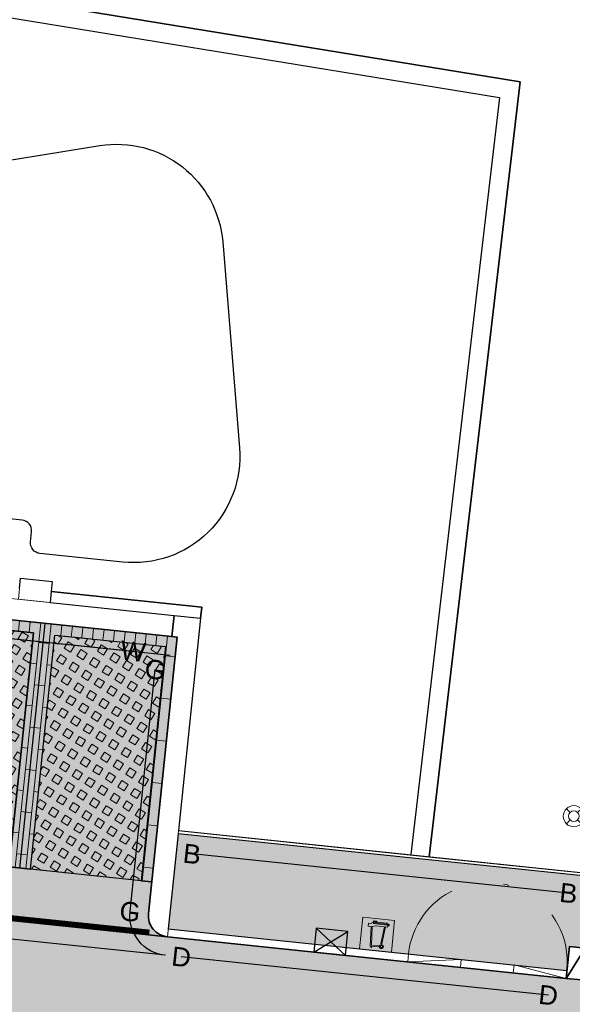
# Model space of a CAD drawing. Header units: metres. Extents: x 131295 to 132236, y 397710 to 398702.
# Tile 6 of 127: x 131395 to 131406, y 397790 to 397809. Entities that reach past the tile are written whole.
import ezdxf
from ezdxf.enums import TextEntityAlignment as Align

# ---------------------------------------------------------------- set-up
doc = ezdxf.new("R2010")
doc.units = ezdxf.units.M
for name, pattern in [('AL-BANDVERLAGING', [5, 1.5, -1, 0, -1, 1.5]), ('AL-MATERIAALS', [2, 1, -1]), ('MA-1-3', [4, 1, -3])]:
    doc.linetypes.add(name, pattern=pattern)
for name, color, linetype, lineweight, true_color in [('N-GR-arcering gras', 7, 'Continuous', 5, 0xecffb3), ("N-VH-arcering 'MAT' kleur 1 (heiderood)", 7, 'Continuous', 18, 0xd98c8c), ("N-VH-arcering 'MAT' kleur 5 (roodbruin)", 7, 'Continuous', 18, 0xc5a6a0)]:
    doc.layers.add(name, color=color, linetype=linetype, lineweight=lineweight, true_color=true_color)
for name, color, linetype, lineweight in [('N-IE-markering 1 - 3 streep 0.10', 255, 'MA-1-3', 18), ('N-IE-verkeersbordpaal @ 0.2', 190, 'Continuous', 18), ('N-KO-bandverlaging', 1, 'AL-BANDVERLAGING', 18), ('N-KO-inritband 600x300x200 mm', 110, 'Continuous', 35), ('N-KO-opsluitband 60x200mm', 2, 'Continuous', 25), ('N-KO-opsluitband achterkant', 8, 'Continuous', 5), ('N-KO-tekst banden', 1, 'Continuous', 18), ('N-KO-trottoirband 130-150x250mm', 3, 'Continuous', 35), ('N-KO-trottoirband 380-400x250mm', 3, 'Continuous', 35), ('N-KO-trottoirband achterkant', 8, 'Continuous', 5), ('N-KO-verloopband', 1, 'Continuous', 18), ('N-KO-wadiband 400x350mm', 6, 'Continuous', 35), ('N-KO-wadiband achterkant', 8, 'Continuous', 5), ('N-RI-trottoirkolk', 7, 'Continuous', 25), ("N-VH-arcering 'MAT' grijs 254", 254, 'Continuous', 18), ('N-VH-arcering betontegels blokverband', 8, 'Continuous', 5), ('N-VH-arcering betontegels halfsteensverband', 8, 'Continuous', 5), ('N-VH-arcering grasbetontegels', 8, 'Continuous', 5), ('N-VH-arcering SBS WF halfsteensverband', 8, 'Continuous', 5), ('N-VH-betontegel 600x400x80 mm', 8, 'Continuous', 5), ('X-AL-materiaalscheiding', 1, 'AL-MATERIAALS', 18)]:
    doc.layers.add(name, color=color, linetype=linetype, lineweight=lineweight)
for name, color, linetype, plot in [('X-AL-contourlijnen', 30, 'Continuous', False), ('X-AL-hulplijn bandenlijnnummers', 30, 'Continuous', False), ('X-AL-hulplijn hoogtetekst', 190, 'Continuous', False), ('X-AL-hulplijn maatvoering', 30, 'Continuous', False)]:
    doc.layers.add(name, color=color, linetype=linetype, plot=plot)
doc.styles.add('CS Annotative', font='arial.ttf')

# ---------------------------------------------------------------- blocks, each defined once
blk = doc.blocks.new('*U47')
at = {"linetype": 'Continuous', "flags": 128}
blk.add_lwpolyline([(0.04608355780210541, -0.5982276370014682), (0.4449019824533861, -0.5675052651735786), (0.3988184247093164, 0.03072237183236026), (0, 0)], close=True, dxfattribs=at)
blk = doc.blocks.new('*U113')
for p, q in [((-1.489001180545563, 0.1813159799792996), (1.760975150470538, 2.052185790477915)), ((-1.217027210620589, 2.414817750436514), (1.489001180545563, -0.1813159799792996))]:
    blk.add_line(p, q)
blk.add_lwpolyline([(-1.489001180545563, 0.1813159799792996), (1.489001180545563, -0.1813159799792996), (1.760975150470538, 2.052185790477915), (-1.217027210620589, 2.414817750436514)], close=True)
blk = doc.blocks.new('*U169')
at = {"true_color": 0xffffff}
h = blk.add_hatch(color=7, dxfattribs=at)
h.dxf.hatch_style = 1
h.paths.add_polyline_path([(-0.1112977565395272, 0.1209796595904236), (0.07946361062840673, 0.1011225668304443), (0.08256964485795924, 0.1309613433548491), (-0.1161824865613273, 0.1516502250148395), (-0.09613168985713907, 0.6790212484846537), (0.005706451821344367, 0.6945969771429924), (0.2507328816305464, 0.6690912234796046), (0.1537940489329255, 0.1961748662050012), (0.1831829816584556, 0.1901506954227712), (0.2807168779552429, 0.6659700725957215), (0.3402412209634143, 0.6597739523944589), (0.3418944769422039, 0.6756563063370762), (0.3818484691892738, 0.6968025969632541), (0.384345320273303, 0.7207891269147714), (0.3189303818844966, 0.7714940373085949), (0.03637903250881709, 0.800905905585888), (0.03917768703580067, 0.8277917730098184), (-0.05630639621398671, 0.8377310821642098), (-0.07008562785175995, 0.7883777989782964), (-0.1178481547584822, 0.7723871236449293), (-0.1188998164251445, 0.7622841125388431), (-0.2007833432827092, 0.7708076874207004), (-0.2098628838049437, 0.6835831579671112), (-0.1263105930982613, 0.6748858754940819), (-0.1472280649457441, 0.1247197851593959), (-0.1297675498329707, 0.122902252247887), (-0.1339568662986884, 0.08265669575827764), (-0.1154870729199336, 0.08073410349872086)])
h.paths.add_polyline_path([(-0.05290614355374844, 0.7941294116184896), (-0.04526421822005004, 0.8215006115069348), (0.02270528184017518, 0.8144254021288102), (0.02145964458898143, 0.8024589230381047), (-0.01628976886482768, 0.80638840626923)], flags=16)
edge = h.paths.add_edge_path(flags=16)
edge.add_arc((0.3604979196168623, 0.7072385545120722), 0.0106189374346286, -5.942737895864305, 354.0572621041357)
h.paths.add_polyline_path([(-0.06903358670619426, 0.7570933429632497), (-0.0129299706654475, 0.7758765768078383), (0.3073139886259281, 0.7425411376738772), (0.3458758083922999, 0.7139038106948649)], flags=16)
h = blk.add_hatch(color=7, dxfattribs=at)
h.dxf.hatch_style = 1
edge = h.paths.add_edge_path(flags=16)
edge.add_arc((0.1683345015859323, 0.1086844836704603), 0.0283968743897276, -5.942737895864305, 354.0572621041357)
edge = h.paths.add_edge_path(flags=17)
edge.add_arc((0.1683345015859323, 0.1086844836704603), 0.0570385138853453, -5.942737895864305, 354.0572621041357)
at = {"layer": 'N-VH-arcering betontegels halfsteensverband'}
h = blk.add_hatch(color=256, dxfattribs=at)
h.dxf.hatch_style = 1
h.paths.add_polyline_path([(-0.4475816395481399, 0.04659051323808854), (0.4475816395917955, -0.04659051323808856), (0.5407626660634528, 0.8485727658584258), (-0.3544006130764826, 0.9417537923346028)])
at = {"color": 7, "lineweight": 0, "true_color": 0xffffff}
for points in [[(-0.1112977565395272, 0.1209796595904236), (0.07946361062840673, 0.1011225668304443), (0.08256964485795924, 0.1309613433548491), (-0.1161824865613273, 0.1516502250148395), (-0.09613168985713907, 0.6790212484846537), (0.005706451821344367, 0.6945969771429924), (0.2507328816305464, 0.6690912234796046), (0.1537940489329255, 0.1961748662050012), (0.1831829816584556, 0.1901506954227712), (0.2807168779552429, 0.6659700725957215), (0.3402412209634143, 0.6597739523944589), (0.3418944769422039, 0.6756563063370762), (0.3818484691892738, 0.6968025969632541), (0.384345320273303, 0.7207891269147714), (0.3189303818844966, 0.7714940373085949), (0.03637903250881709, 0.800905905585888), (0.03917768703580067, 0.8277917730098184), (-0.05630639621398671, 0.8377310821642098), (-0.07008562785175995, 0.7883777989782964), (-0.1178481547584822, 0.7723871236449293), (-0.1188998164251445, 0.7622841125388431), (-0.2007833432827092, 0.7708076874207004), (-0.2098628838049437, 0.6835831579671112), (-0.1263105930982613, 0.6748858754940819), (-0.1472280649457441, 0.1247197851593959), (-0.1297675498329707, 0.122902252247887), (-0.1339568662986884, 0.08265669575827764), (-0.1154870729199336, 0.08073410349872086), (-0.1112977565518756, 0.1209796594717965)], [(-0.06903358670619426, 0.7570933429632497), (-0.0129299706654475, 0.7758765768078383), (0.3073139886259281, 0.7425411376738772), (0.3458758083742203, 0.7139038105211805), (0.3458758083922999, 0.7139038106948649)], [(-0.05290614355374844, 0.7941294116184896), (-0.04526421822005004, 0.8215006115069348), (0.02270528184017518, 0.8144254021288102), (0.02145964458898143, 0.8024589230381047), (-0.01628976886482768, 0.80638840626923)]]:
    blk.add_lwpolyline(points, close=True, dxfattribs=at)
for centre, radius in [((0.3604979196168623, 0.7072385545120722), 0.0106189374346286), ((0.1683345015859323, 0.1086844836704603), 0.0570385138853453), ((0.1683345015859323, 0.1086844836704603), 0.0283968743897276)]:
    blk.add_circle(centre, radius, dxfattribs=at)
at = {"layer": 'N-VH-arcering betontegels halfsteensverband', "flags": 128}
blk.add_lwpolyline([(-0.4475816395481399, 0.04659051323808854), (0.4475816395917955, -0.04659051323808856), (0.5407626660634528, 0.8485727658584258), (-0.3544006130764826, 0.9417537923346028)], close=True, dxfattribs=at)
blk = doc.blocks.new('CS Verkeersbordpaal')
at = {"flags": 128}
for points in [[(-0.7071067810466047, 0.7071067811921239), (-0.3535533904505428, 0.3535533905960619)], [(0.3535533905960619, 0.3535533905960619), (0.7071067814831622, 0.7071067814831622)], [(-0.7071067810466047, -0.7071067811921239), (-0.3535533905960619, -0.3535533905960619)], [(0.3535533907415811, -0.3535533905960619), (0.707106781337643, -0.7071067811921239)]]:
    blk.add_lwpolyline(points, dxfattribs=at)
for radius in [1, 0.5000000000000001]:
    blk.add_circle((0, 0), radius)

msp = doc.modelspace()

# ---------------------------------------------------------------- hatches: boundary and pattern name
at = {"layer": 'N-GR-arcering gras'}
h = msp.add_hatch(color=256, dxfattribs=at)
h.dxf.hatch_style = 1
h.paths.add_polyline_path([(131395.0898239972, 397792.8117410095), (131395.5484817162, 397797.2179335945), (131393.459767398, 397797.4353559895), (131393.0011096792, 397793.0291634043)])
h = msp.add_hatch(color=256, dxfattribs=at)
h.dxf.hatch_style = 1
h.paths.add_polyline_path([(131395.4876743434, 397792.7703272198), (131395.9463320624, 397797.1765198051), (131398.0350463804, 397796.9590974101), (131397.5763886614, 397792.552904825)])
at = {"layer": "N-VH-arcering 'MAT' grijs 254"}
h = msp.add_hatch(color=256, dxfattribs=at)
h.dxf.hatch_style = 1
h.paths.add_polyline_path([(131406.0808073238, 397792.6227798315), (131405.9614110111, 397792.6352082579), (131398.2715219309, 397793.4356787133), (131398.0851598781, 397791.645352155), (131405.5960575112, 397790.8635136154), (131405.6426480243, 397791.311095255), (131405.9410357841, 397791.2800349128)])
at = {"layer": "N-VH-arcering 'MAT' kleur 1 (heiderood)"}
h = msp.add_hatch(color=256, dxfattribs=at)
h.dxf.hatch_style = 1
h.paths.add_polyline_path([(131411.4870335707, 397790.0500695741), (131410.7653908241, 397790.1408295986), (131410.467735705, 397790.1782652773), (131405.8789150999, 397790.6832593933), (131405.5805273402, 397790.7143197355), (131398.069629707, 397791.4961582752), (131379.8679763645, 397793.3908391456), (131372.7626492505, 397794.130460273), (131372.4642614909, 397794.161520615), (131369.4798773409, 397794.4721767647), (131369.1814895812, 397794.5032371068), (131362.0849958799, 397795.2419387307), (131346.3699072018, 397796.8777834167), (131340.5680881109, 397797.4817173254), (131340.0504157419, 397792.5085879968), (131364.6876192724, 397789.9440056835), (131364.9860070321, 397789.9129453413), (131370.9537622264, 397789.2917384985), (131371.2521499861, 397789.2606781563), (131392.7496986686, 397787.0229147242), (131393.0480864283, 397786.9918543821), (131399.0158416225, 397786.3706475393), (131399.3142293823, 397786.3395871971), (131408.6361434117, 397785.3692329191), (131421.0324785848, 397783.8101627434), (131421.3301337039, 397783.772727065), (131427.2832360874, 397783.0240134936), (131427.5808912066, 397782.986577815), (131453.1757222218, 397779.7675508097), (131453.7996501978, 397784.7284694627), (131451.2736011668, 397785.0461672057)])
at = {"layer": "N-VH-arcering 'MAT' kleur 5 (roodbruin)"}
h = msp.add_hatch(color=256, dxfattribs=at)
h.dxf.hatch_style = 1
h.paths.add_polyline_path([(131380.948188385, 397798.9388155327), (131380.8487257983, 397798.9491689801), (131380.3693611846, 397794.3440512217), (131380.5682863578, 397794.323344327), (131381.0269440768, 397798.7295369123), (131383.1156583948, 397798.5121145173), (131382.6570006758, 397794.105921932), (131383.0548510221, 397794.0645081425), (131383.513508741, 397798.4707007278), (131385.6022230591, 397798.2532783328), (131385.1435653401, 397793.8470857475), (131385.5414156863, 397793.805671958), (131386.0000734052, 397798.2118645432), (131388.0887877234, 397797.9944421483), (131387.6301300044, 397793.588249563), (131388.0279803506, 397793.5468357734), (131388.4866380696, 397797.9530283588), (131390.5753523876, 397797.7356059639), (131390.1166946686, 397793.3294133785), (131390.5145450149, 397793.287999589), (131390.9732027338, 397797.6941921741), (131393.0619170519, 397797.4767697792), (131392.6032593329, 397793.070577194), (131393.0011096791, 397793.0291634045), (131393.459767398, 397797.4353559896), (131395.5484817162, 397797.2179335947), (131395.0898239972, 397792.8117410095), (131395.4876743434, 397792.77032722), (131395.9463320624, 397797.1765198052), (131398.0350463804, 397796.9590974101), (131397.5763886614, 397792.552904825), (131397.7753138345, 397792.5321979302), (131398.2546784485, 397797.1373156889), (131398.1552158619, 397797.1476691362)])
h = msp.add_hatch(color=256, dxfattribs=at)
h.dxf.hatch_style = 1
edge = h.paths.add_edge_path()
edge.add_line((131390.5145450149, 397793.2879995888), (131390.1166946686, 397793.3294133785))
edge.add_line((131390.1166946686, 397793.3294133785), (131388.0279803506, 397793.5468357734))
edge.add_line((131388.0279803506, 397793.5468357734), (131387.6301300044, 397793.588249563))
edge.add_line((131387.6301300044, 397793.588249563), (131385.5414156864, 397793.8056719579))
edge.add_line((131385.5414156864, 397793.8056719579), (131385.1435653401, 397793.8470857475))
edge.add_line((131385.1435653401, 397793.8470857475), (131383.0548510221, 397794.0645081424))
edge.add_line((131383.0548510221, 397794.0645081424), (131382.6570006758, 397794.105921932))
edge.add_line((131382.6570006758, 397794.105921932), (131380.5682863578, 397794.3233443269))
edge.add_line((131380.5682863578, 397794.3233443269), (131380.3693611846, 397794.3440512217))
edge.add_line((131380.3693611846, 397794.3440512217), (131380.3072405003, 397793.747275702))
edge.add_arc((131379.909390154, 397793.7886894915), 0.4000000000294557, 264.0572621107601, 354.05726211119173, ccw=False)
edge.add_line((131379.8679763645, 397793.3908391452), (131398.069629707, 397791.4961582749))
edge.add_arc((131398.1110434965, 397791.8940086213), 0.4000000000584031, 174.0572621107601, 264.05726211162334, ccw=False)
edge.add_line((131397.7131931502, 397791.9354224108), (131397.7753138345, 397792.5321979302))
edge.add_line((131397.7753138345, 397792.5321979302), (131397.5763886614, 397792.552904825))
edge.add_line((131397.5763886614, 397792.552904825), (131395.4876743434, 397792.7703272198))
edge.add_line((131395.4876743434, 397792.7703272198), (131395.0898239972, 397792.8117410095))
edge.add_line((131395.0898239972, 397792.8117410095), (131393.0011096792, 397793.0291634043))
edge.add_line((131393.0011096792, 397793.0291634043), (131392.6032593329, 397793.070577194))
edge.add_line((131392.6032593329, 397793.070577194), (131390.5145450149, 397793.2879995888))
at = {"layer": 'N-VH-arcering betontegels halfsteensverband'}
h = msp.add_hatch(dxfattribs=at)
h.set_pattern_fill('CS-TEGEL HALFSTV', color=256, scale=6.67, angle=269.93)
h.set_pattern_definition([(269.93, (0, 0), (0.1996109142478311, -0.4004441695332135), [0.4002, -0.4002]), (359.93, (0, 0), (0.0004889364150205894, 0.4001997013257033), [])])
edge = h.paths.add_edge_path()
edge.add_line((131413.4529972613, 397811.9857009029), (131404.8795595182, 397813.4843842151))
edge.add_line((131404.8795595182, 397813.4843842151), (131404.5667778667, 397811.7117681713))
edge.add_line((131404.5667778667, 397811.7117681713), (131407.5441750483, 397811.186400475))
edge.add_arc((131407.3704074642, 397810.2016137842), 0.9999999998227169, -7.448129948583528, 79.99305289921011, ccw=False)
edge.add_line((131408.3619700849, 397810.0719852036), (131406.0808073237, 397792.6227798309))
edge.add_line((131406.0808073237, 397792.6227798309), (131405.9410357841, 397791.2800349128))
edge.add_line((131405.9410357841, 397791.2800349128), (131410.6942113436, 397790.7545084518))
edge.add_line((131410.6942113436, 397790.7545084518), (131411.12, 397794.14))
edge.add_line((131411.12, 397794.14), (131412.3179315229, 397803.3032887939))
edge.add_line((131412.3179315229, 397803.3032887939), (131411.5742595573, 397803.4005102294))
edge.add_line((131411.5742595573, 397803.4005102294), (131411.9242567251, 397806.0777293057))
edge.add_line((131411.9242567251, 397806.0777293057), (131412.6679286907, 397805.9805078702))
edge.add_line((131412.6679286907, 397805.9805078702), (131413.4529972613, 397811.9857009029))
at = {"layer": 'N-VH-arcering grasbetontegels'}
h = msp.add_hatch(dxfattribs=at)
h.set_pattern_fill('CS-GRASBETONSTEEN', color=256, scale=0.9999999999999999, angle=-76.95780131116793)
h.set_pattern_definition([(328.042198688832, (-286113.7007801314, 436100.3050138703), (0.1482024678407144, 0.237562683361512), [0.14, -0.14]), (58.04219868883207, (-286113.7007801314, 436100.3050138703), (-0.237562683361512, 0.1482024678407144), [0.14, -0.14]), (328.042198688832, (-286113.6266796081, 436100.4237940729), (0.1482024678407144, 0.237562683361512), [0.14, -0.14]), (58.04219868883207, (-286113.5819999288, 436100.230913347), (-0.237562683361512, 0.1482024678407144), [0.14, -0.14])])
h.paths.add_polyline_path([(131395.0898239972, 397792.8117410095), (131395.5484817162, 397797.2179335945), (131393.459767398, 397797.4353559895), (131393.0011096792, 397793.0291634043)])
h = msp.add_hatch(dxfattribs=at)
h.set_pattern_fill('CS-GRASBETONSTEEN', color=256, scale=0.9999999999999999, angle=-76.95780131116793)
h.set_pattern_definition([(328.042198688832, (-286116.1873447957, 436100.5638500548), (0.1482024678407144, 0.237562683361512), [0.14, -0.14]), (58.04219868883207, (-286116.1873447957, 436100.5638500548), (-0.237562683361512, 0.1482024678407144), [0.14, -0.14]), (328.042198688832, (-286116.1132442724, 436100.6826302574), (0.1482024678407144, 0.237562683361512), [0.14, -0.14]), (58.04219868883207, (-286116.0685645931, 436100.4897495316), (-0.237562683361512, 0.1482024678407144), [0.14, -0.14])])
h.paths.add_polyline_path([(131395.4876743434, 397792.7703272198), (131395.9463320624, 397797.1765198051), (131398.0350463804, 397796.9590974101), (131397.5763886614, 397792.552904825)])
at = {"layer": 'N-VH-arcering SBS WF halfsteensverband'}
h = msp.add_hatch(dxfattribs=at)
h.set_pattern_fill('CS-WF HALFSTV', color=256, scale=20, angle=174.0572621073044)
h.set_pattern_definition([(264.0572621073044, (0, 0), (0.1989251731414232, -0.02070689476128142), []), (174.0572621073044, (0, 0), (-0.2403389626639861, -0.3771434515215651), [0.1999999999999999, -0.1999999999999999])])
h.paths.add_polyline_path([(131380.948188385, 397798.9388155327), (131380.8487257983, 397798.9491689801), (131380.3693611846, 397794.3440512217), (131380.5682863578, 397794.323344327), (131381.0269440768, 397798.7295369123), (131383.1156583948, 397798.5121145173), (131382.6570006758, 397794.105921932), (131383.0548510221, 397794.0645081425), (131383.513508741, 397798.4707007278), (131385.6022230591, 397798.2532783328), (131385.1435653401, 397793.8470857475), (131385.5414156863, 397793.805671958), (131386.0000734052, 397798.2118645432), (131388.0887877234, 397797.9944421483), (131387.6301300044, 397793.588249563), (131388.0279803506, 397793.5468357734), (131388.4866380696, 397797.9530283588), (131390.5753523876, 397797.7356059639), (131390.1166946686, 397793.3294133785), (131390.5145450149, 397793.287999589), (131390.9732027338, 397797.6941921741), (131393.0619170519, 397797.4767697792), (131392.6032593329, 397793.070577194), (131393.0011096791, 397793.0291634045), (131393.459767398, 397797.4353559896), (131395.5484817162, 397797.2179335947), (131395.0898239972, 397792.8117410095), (131395.4876743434, 397792.77032722), (131395.9463320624, 397797.1765198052), (131398.0350463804, 397796.9590974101), (131397.5763886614, 397792.552904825), (131397.7753138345, 397792.5321979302), (131398.2546784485, 397797.1373156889), (131398.1552158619, 397797.1476691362)])

# ---------------------------------------------------------------- linework, layer by layer
at = {"layer": 'N-IE-markering 1 - 3 streep 0.10', "const_width": 0.1, "flags": 128}
msp.add_lwpolyline([(131397.7302579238, 397791.5817549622), (131380.2177015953, 397793.4047050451)], dxfattribs=at)
at = {"layer": 'N-KO-bandverlaging', "flags": 128}
msp.add_lwpolyline([(131402.6121799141, 397791.1741170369, -1.000000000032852), (131405.5960575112, 397790.8635136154)], format="xyb", dxfattribs=at)
at = {"layer": 'N-KO-inritband 600x300x200 mm', "ltscale": 0.8}
msp.add_lwpolyline([(131405.9410357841, 397791.2800349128), (131405.8789150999, 397790.6832593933), (131405.5805273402, 397790.7143197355), (131405.6426480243, 397791.311095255)], close=True, dxfattribs=at)
at = {"layer": 'N-KO-inritband 600x300x200 mm', "flags": 128}
msp.add_lwpolyline([(131405.9410357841, 397791.2800349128), (131405.5805273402, 397790.7143197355)], dxfattribs=at)
at = {"layer": 'N-KO-opsluitband 60x200mm', "flags": 128}
msp.add_lwpolyline([(131405.9614110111, 397792.6352082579), (131398.2715219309, 397793.4356787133)], dxfattribs=at)
at = {"layer": 'N-KO-opsluitband achterkant', "flags": 128}
msp.add_lwpolyline([(131405.9691914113, 397792.6947225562), (131398.2777339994, 397793.4953562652)], dxfattribs=at)
at = {"layer": 'N-KO-trottoirband 130-150x250mm', "ltscale": 0.8}
msp.add_lwpolyline([(131405.5805273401, 397790.7143197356), (131398.069629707, 397791.4961582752)], dxfattribs=at)
at = {"layer": 'N-KO-trottoirband 380-400x250mm', "flags": 128}
msp.add_lwpolyline([(131398.069629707, 397791.4961582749, -0.414213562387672), (131397.7131931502, 397791.9354224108), (131398.2546784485, 397797.1373156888), (131398.1552158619, 397797.1476691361), (131398.1966296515, 397797.5455194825)], format="xyb", dxfattribs=at)
at = {"layer": 'N-KO-trottoirband achterkant', "flags": 128}
msp.add_lwpolyline([(131398.1966296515, 397797.5455194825), (131398.693942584, 397797.4937522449), (131398.069629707, 397791.4961582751)], dxfattribs=at)
at = {"layer": 'N-KO-trottoirband achterkant', "ltscale": 0.8}
msp.add_lwpolyline([(131405.5960575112, 397790.8635136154), (131398.0851598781, 397791.645352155)], dxfattribs=at)
at = {"layer": 'N-KO-verloopband', "flags": 128}
for points in [[(131402.6121799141, 397791.174117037), (131402.596649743, 397791.0249231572), (131403.6068057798, 397791.0705825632), (131403.5912756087, 397790.9213886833)], [(131405.5960575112, 397790.8635136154), (131405.5805273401, 397790.7143197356), (131404.6014316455, 397790.9670480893), (131404.5859014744, 397790.8178542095)]]:
    msp.add_lwpolyline(points, dxfattribs=at)
at = {"layer": 'N-KO-wadiband 400x350mm'}
msp.add_lwpolyline([(131380.948188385, 397798.9388155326), (131398.155215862, 397797.1476691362)], dxfattribs=at)
at = {"layer": 'N-KO-wadiband achterkant'}
msp.add_lwpolyline([(131380.9896021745, 397799.3366658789), (131398.1966296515, 397797.5455194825)], dxfattribs=at)
at = {"layer": 'X-AL-contourlijnen', "flags": 128}
for points in [[(131374.7475419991, 397815.6939671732), (131374.4210766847, 397812.5317007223), (131404.714, 397807.592), (131403.0019216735, 397793.003597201), (131405.9691914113, 397792.6947225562), (131408.2041476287, 397809.7904820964)], [(131395.8810011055, 397797.9976969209), (131395.8592588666, 397797.7888254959), (131398.1966296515, 397797.5455194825), (131398.693942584, 397797.4937522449), (131398.7156848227, 397797.7026236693)], [(131395.0898239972, 397792.8117410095), (131395.5484817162, 397797.2179335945), (131393.459767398, 397797.4353559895), (131393.0011096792, 397793.0291634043)], [(131395.4876743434, 397792.7703272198), (131395.9463320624, 397797.1765198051), (131398.0350463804, 397796.9590974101), (131397.5763886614, 397792.552904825)], [(131406.0808073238, 397792.6227798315), (131405.9614110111, 397792.6352082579), (131398.2715219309, 397793.4356787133), (131398.0851598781, 397791.645352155), (131405.5960575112, 397790.8635136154), (131405.6426480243, 397791.311095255), (131405.9410357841, 397791.2800349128)]]:
    msp.add_lwpolyline(points, close=True, dxfattribs=at)
for points in [[(131395.2842255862, 397798.0598176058), (131395.3038971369, 397798.2487965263), (131395.9006726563, 397798.1866758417), (131395.8810011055, 397797.9976969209), (131398.7156848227, 397797.7026236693), (131398.693942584, 397797.4937522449), (131398.2777339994, 397793.4953562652), (131403.0019216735, 397793.003597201), (131404.714, 397807.592), (131374.4210766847, 397812.5317007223)], [(131393.459767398, 397797.4353559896), (131395.5484817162, 397797.2179335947), (131395.0898239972, 397792.8117410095), (131395.4876743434, 397792.77032722), (131395.9463320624, 397797.1765198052), (131398.0350463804, 397796.9590974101), (131397.5763886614, 397792.552904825), (131397.7753138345, 397792.5321979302), (131398.2546784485, 397797.1373156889), (131398.1552158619, 397797.1476691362), (131380.948188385, 397798.9388155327)], [(131451.2736011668, 397785.0461672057), (131411.4870335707, 397790.0500695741), (131410.7653908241, 397790.1408295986), (131410.467735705, 397790.1782652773), (131405.8789150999, 397790.6832593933), (131405.5805273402, 397790.7143197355), (131398.069629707, 397791.4961582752), (131379.8679763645, 397793.3908391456), (131372.7626492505, 397794.130460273), (131372.4642614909, 397794.161520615), (131369.4798773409, 397794.4721767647), (131369.1814895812, 397794.5032371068), (131362.0849958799, 397795.2419387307)]]:
    msp.add_lwpolyline(points, dxfattribs=at)
at = {"layer": 'X-AL-contourlijnen', "linetype": 'Continuous', "ltscale": 0.18, "flags": 128}
msp.add_lwpolyline([(131392.3797263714, 397805.6802821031), (131396.7995907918, 397806.3917294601, -0.4372329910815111), (131399.1107685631, 397804.580261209), (131399.4279937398, 397800.7036200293, -0.4696097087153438), (131397.2275874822, 397798.5512536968), (131395.6689715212, 397798.7134960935, -0.4142135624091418), (131395.4907532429, 397798.9331281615), (131395.5104247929, 397799.122107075, 0.4142135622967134), (131395.3322065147, 397799.341739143), (131394.1088167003, 397799.4690865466, 0.4142135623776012)], format="xyb", dxfattribs=at)
at = {"layer": 'X-AL-contourlijnen', "flags": 128}
msp.add_lwpolyline([(131390.5145450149, 397793.2879995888), (131390.1166946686, 397793.3294133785), (131388.0279803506, 397793.5468357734), (131387.6301300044, 397793.588249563), (131385.5414156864, 397793.8056719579), (131385.1435653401, 397793.8470857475), (131383.0548510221, 397794.0645081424), (131382.6570006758, 397794.105921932), (131380.5682863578, 397794.3233443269), (131380.3693611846, 397794.3440512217), (131380.3072405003, 397793.747275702, -0.4142135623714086), (131379.8679763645, 397793.3908391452), (131398.069629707, 397791.4961582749, -0.414213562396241), (131397.7131931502, 397791.9354224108), (131397.7753138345, 397792.5321979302), (131397.5763886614, 397792.552904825), (131395.4876743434, 397792.7703272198), (131395.0898239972, 397792.8117410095), (131393.0011096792, 397793.0291634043), (131392.6032593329, 397793.070577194)], format="xyb", close=True, dxfattribs=at)
at = {"layer": 'X-AL-hulplijn bandenlijnnummers'}
msp.add_lwpolyline([(131381.6081894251, 397798.5182223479), (131397.4227406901, 397796.8720242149)], dxfattribs=at)
at = {"layer": 'X-AL-hulplijn bandenlijnnummers', "flags": 128}
msp.add_lwpolyline([(131398.0333926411, 397791.1480392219, -0.4142135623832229), (131397.3650740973, 397791.9716594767), (131397.8392619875, 397796.5270459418)], format="xyb", dxfattribs=at)
msp.add_lwpolyline([(131405.6267861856, 397792.3181495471), (131398.5336726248, 397793.0564993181)], dxfattribs=at)
at = {"layer": 'X-AL-hulplijn bandenlijnnummers', "ltscale": 0.8}
msp.add_lwpolyline([(131405.2459025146, 397790.3972610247), (131398.3317804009, 397791.11697888)], dxfattribs=at)
at = {"layer": 'X-AL-hulplijn hoogtetekst', "flags": 128}
for points in [[(131374.3647480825, 397812.1862631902), (131404.3273786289, 397807.3004214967), (131402.6543073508, 397793.0443928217)], [(131398.0333926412, 397791.1480392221), (131379.8317392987, 397793.0427200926)]]:
    msp.add_lwpolyline(points, dxfattribs=at)
at = {"layer": 'X-AL-hulplijn hoogtetekst'}
msp.add_lwpolyline([(131380.9119513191, 397798.5906964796), (131398.1189787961, 397796.7995500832)], dxfattribs=at)
at = {"layer": 'X-AL-hulplijn maatvoering', "flags": 128}
msp.add_lwpolyline([(131395.2887491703, 397792.7910341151), (131395.7681137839, 397797.3961518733)], dxfattribs=at)
at = {"layer": 'X-AL-materiaalscheiding', "flags": 128}
for points in [[(131374.4210766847, 397812.5317007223), (131404.714, 397807.592), (131403.0019216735, 397793.003597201)], [(131395.8810011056, 397797.9976969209), (131398.7156848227, 397797.7026236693), (131398.693942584, 397797.4937522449)], [(131397.7753138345, 397792.5321979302), (131380.3693611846, 397794.3440512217)], [(131398.069629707, 397791.4961582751), (131379.8679763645, 397793.3908391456)]]:
    msp.add_lwpolyline(points, dxfattribs=at)
for points in [[(131395.0898239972, 397792.8117410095), (131395.5484817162, 397797.2179335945), (131393.459767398, 397797.4353559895), (131393.0011096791, 397793.0291634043)], [(131395.4876743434, 397792.77032722), (131395.9463320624, 397797.1765198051), (131398.0350463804, 397796.9590974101), (131397.5763886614, 397792.552904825)]]:
    msp.add_lwpolyline(points, close=True, dxfattribs=at)

# ---------------------------------------------------------------- block references
at = {"layer": 'N-IE-verkeersbordpaal @ 0.2', "xscale": 0.2, "yscale": 0.2, "zscale": 0.2}
msp.add_blockref('CS Verkeersbordpaal', (131405.7268418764, 397793.7670408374), dxfattribs=at)
at = {"layer": 'N-RI-trottoirkolk', "xscale": 0.2, "yscale": 0.2, "zscale": 0.2, "rotation": 1}
msp.add_blockref('*U113', (131401.1249153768, 397791.1781217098), dxfattribs=at)
at = {"layer": 'N-VH-arcering betontegels blokverband', "xscale": 0.667, "yscale": 0.667, "zscale": 0.667}
msp.add_blockref('*U169', (131401.9897613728, 397791.238907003), dxfattribs=at)
at = {"layer": 'N-VH-betontegel 600x400x80 mm', "rotation": 79.65226826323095}
msp.add_blockref('*U47', (131395.2624833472, 397797.85094618), dxfattribs=at)

# ---------------------------------------------------------------- texts
at = {"layer": 'N-KO-tekst banden', "style": 'CS Annotative'}
for s, height, rotation, p in [('W', 0.3599999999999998, 353.7841869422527, (131397.4227406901, 397796.8720242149)), ('G', 0.3599999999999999, 353.7841869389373, (131397.8392619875, 397796.5270459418)), ('B', 0.3599999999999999, 353.7841869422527, (131398.5336726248, 397793.0564993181)), ('B', 0.3599999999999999, 353.7841869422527, (131405.6267861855, 397792.318149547)), ('G', 0.3599999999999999, 353.7841869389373, (131397.3650740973, 397791.9716594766)), ('D', 0.3599999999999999, 353.7841869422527, (131398.3317804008, 397791.1169788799)), ('D', 0.3599999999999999, 353.7841869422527, (131405.2459025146, 397790.3972610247))]:
    msp.add_text(s, height=height, rotation=rotation, dxfattribs=at).set_placement(p, align=Align.MIDDLE)

doc.saveas('drawing.dxf')
